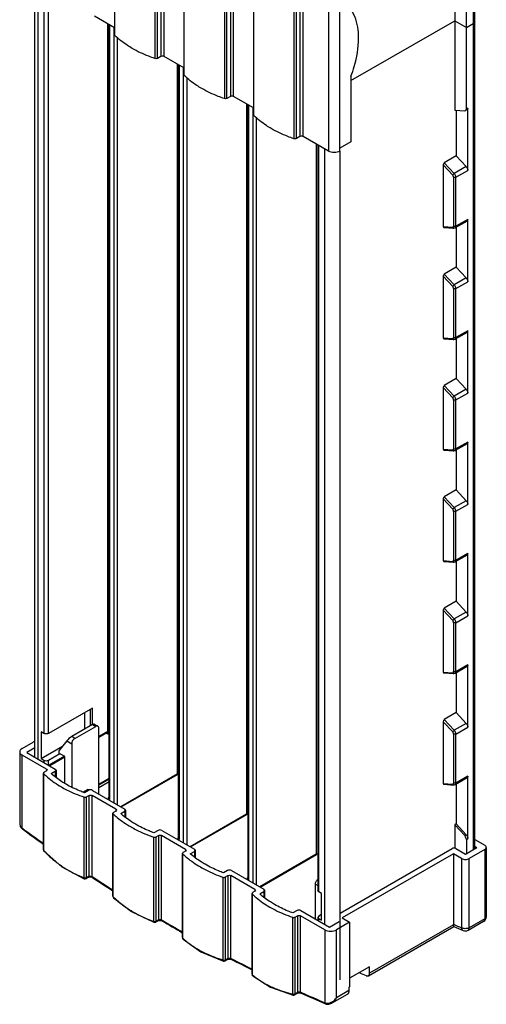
# Model space of a CAD drawing. Header units: millimetres. Extents: x 465 to 551, y 109 to 1310.
# Tile 1 of 7: x 466 to 551, y 109 to 290. Entities that reach past the tile are written whole.
import ezdxf

# ---------------------------------------------------------------- set-up
doc = ezdxf.new("R2010")
doc.units = ezdxf.units.MM
doc.header["$LTSCALE"] = 92.282596
doc.layers.get('0').update_dxf_attribs({"linetype": 'CONTINUOUS'})

msp = doc.modelspace()

# ---------------------------------------------------------------- linework, layer by layer
at = {"color": 7}
for p, q in [((483.29, 286.89), (483.29, 1268.13)), ((490.64, 1264.9), (490.64, 282.65)), ((491.13, 282.68), (491.13, 1264.94)), ((491.75, 1264.64), (491.75, 283.04)), ((492.32, 283.04), (492.32, 1264.32)), ((549.25, 137.83), (549.25, 1261.74)), ((496.01, 279.54), (496.01, 1260.78)), ((548.95, 1261.57), (548.95, 137.66)), ((503.37, 1257.55), (503.37, 275.3)), ((503.85, 275.34), (503.85, 1257.59)), ((504.48, 1257.29), (504.48, 275.7)), ((505.04, 275.7), (505.04, 1256.97)), ((508.74, 272.2), (508.74, 1253.42)), ((516.1, 1250.2), (516.1, 267.95)), ((516.58, 267.99), (516.58, 1250.24)), ((517.21, 1249.95), (517.21, 268.35)), ((517.77, 268.35), (517.77, 1249.62)), ((522.41, 1247.47), (522.41, 265.67)), ((524.53, 265.67), (524.53, 1247.92)), ((483.23, 450.6), (483.23, 287.01)), ((495.96, 443.25), (495.96, 279.66)), ((508.69, 435.9), (508.69, 272.31)), ((545.56, 304.65), (545.56, 273.21)), ((547.68, 273.42), (547.68, 301.99)), ((468.66, 154.58), (468.66, 296.7)), ((469.25, 154.24), (469.25, 296.36)), ((470.31, 295.75), (470.31, 158.93)), ((471.16, 158.93), (471.16, 293.71)), ((483.23, 288.29), (479.59, 290.39)), ((481.98, 289.01), (481.98, 159.3)), ((482.05, 158.77), (482.05, 288.97)), ((482.26, 147.01), (482.26, 288.85)), ((526.54, 278.6), (545.56, 289.58)), ((545.56, 289.58), (547.68, 288.36)), ((547.68, 288.36), (548.95, 289.09)), ((549.25, 289.5), (548.95, 289.09)), ((482.4, 146.81), (482.4, 288.77)), ((483.11, 288.36), (483.11, 146.24)), ((483.82, 145.83), (483.82, 286.42)), ((491.75, 283.04), (491.13, 282.68)), ((495.96, 280.94), (492.32, 283.04)), ((494.71, 281.66), (494.71, 151.46)), ((494.78, 151.42), (494.78, 281.62)), ((494.98, 139.67), (494.98, 281.5)), ((495.13, 139.46), (495.13, 281.42)), ((495.84, 281.01), (495.84, 138.89)), ((496.54, 138.48), (496.54, 279.08)), ((526.54, 279.4), (526.54, 267.4)), ((504.48, 275.7), (503.85, 275.34)), ((508.69, 273.59), (505.04, 275.7)), ((507.43, 274.32), (507.43, 144.12)), ((507.5, 144.07), (507.5, 274.27)), ((507.71, 132.32), (507.71, 274.15)), ((507.86, 132.11), (507.86, 274.07)), ((508.56, 273.66), (508.56, 131.54)), ((545.56, 273.21), (547.38, 273.08)), ((545.84, 273.19), (545.84, 264.8)), ((547.38, 273.08), (547.54, 273.11)), ((547.82, 273.27), (547.54, 273.11)), ((547.96, 273.58), (547.68, 273.42)), ((547.96, 262.15), (547.96, 273.58)), ((509.27, 131.13), (509.27, 271.73)), ((517.21, 268.35), (516.58, 267.99)), ((522.41, 265.67), (517.77, 268.35)), ((526.54, 267.4), (524.53, 266.24)), ((520.16, 266.97), (520.16, 136.77)), ((520.23, 136.73), (520.23, 266.93)), ((520.48, 266.78), (520.48, 130.11)), ((520.66, 129.87), (520.66, 266.68)), ((521.72, 266.07), (521.72, 123.95)), ((524.55, 113.74), (524.55, 265.67)), ((545.84, 264.8), (543.65, 263.54)), ((545.48, 261.57), (543.65, 263.54)), ((545.84, 264.8), (547.67, 262.83)), ((545.18, 261.27), (543.44, 263.15)), ((543.44, 263.15), (543.44, 251.84)), ((547.67, 262.83), (545.48, 261.57)), ((545.77, 260.88), (547.96, 262.15)), ((545.35, 260.88), (545.35, 251.91)), ((545.77, 251.9), (545.77, 260.88)), ((547.82, 252.86), (545.63, 251.59)), ((547.96, 253.17), (545.77, 251.9)), ((547.96, 241.74), (547.96, 253.17)), ((543.44, 251.84), (545.18, 251.71)), ((543.55, 251.67), (545.37, 251.54)), ((545.84, 251.72), (545.84, 244.39)), ((545.84, 244.39), (543.65, 243.12)), ((545.84, 244.39), (547.67, 242.42)), ((545.18, 240.86), (543.44, 242.74)), ((543.44, 242.74), (543.44, 231.43)), ((545.48, 241.16), (543.65, 243.12)), ((547.67, 242.42), (545.48, 241.16)), ((545.35, 240.47), (545.35, 231.49)), ((545.77, 240.47), (547.96, 241.74)), ((545.77, 231.49), (545.77, 240.47)), ((543.44, 231.43), (545.18, 231.3)), ((543.55, 231.26), (545.37, 231.12)), ((547.82, 232.45), (545.63, 231.18)), ((547.96, 232.76), (545.77, 231.49)), ((545.84, 231.3), (545.84, 223.98)), ((547.96, 221.32), (547.96, 232.76)), ((545.84, 223.98), (543.65, 222.71)), ((545.84, 223.98), (547.67, 222.01)), ((545.18, 220.44), (543.44, 222.32)), ((543.44, 222.32), (543.44, 211.02)), ((545.48, 220.74), (543.65, 222.71)), ((547.67, 222.01), (545.48, 220.74)), ((545.77, 220.06), (547.96, 221.32)), ((545.35, 220.05), (545.35, 211.08)), ((545.77, 211.08), (545.77, 220.06)), ((547.82, 212.03), (545.63, 210.77)), ((547.96, 212.34), (545.77, 211.08)), ((547.96, 200.91), (547.96, 212.34)), ((543.44, 211.02), (545.18, 210.89)), ((543.55, 210.85), (545.37, 210.71)), ((545.84, 210.89), (545.84, 203.57)), ((545.84, 203.57), (543.65, 202.3)), ((545.48, 200.33), (543.65, 202.3)), ((545.84, 203.57), (547.67, 201.6)), ((545.18, 200.03), (543.44, 201.91)), ((543.44, 201.91), (543.44, 190.61)), ((547.67, 201.6), (545.48, 200.33)), ((545.77, 199.65), (547.96, 200.91)), ((545.35, 199.64), (545.35, 190.67)), ((545.77, 190.66), (545.77, 199.65)), ((547.82, 191.62), (545.63, 190.36)), ((547.96, 191.93), (545.77, 190.66)), ((547.96, 180.5), (547.96, 191.93)), ((543.44, 190.61), (545.18, 190.47)), ((543.55, 190.43), (545.37, 190.3)), ((545.84, 190.48), (545.84, 183.15)), ((545.84, 183.15), (543.65, 181.89)), ((545.84, 183.15), (547.67, 181.18)), ((545.18, 179.62), (543.44, 181.5)), ((543.44, 181.5), (543.44, 170.19)), ((545.48, 179.92), (543.65, 181.89)), ((547.67, 181.18), (545.48, 179.92)), ((545.77, 179.23), (547.96, 180.5)), ((545.35, 179.23), (545.35, 170.26)), ((545.77, 170.25), (545.77, 179.23)), ((547.96, 171.52), (545.77, 170.25)), ((547.96, 160.09), (547.96, 171.52)), ((543.44, 170.19), (545.18, 170.06)), ((543.55, 170.02), (545.37, 169.89)), ((547.82, 171.21), (545.63, 169.94)), ((545.84, 170.07), (545.84, 162.74)), ((479.22, 163.59), (471.16, 158.93)), ((477.73, 162.73), (477.73, 159.69)), ((478.87, 160.35), (478.87, 163.38)), ((479.22, 160.56), (479.22, 163.59)), ((545.84, 162.74), (543.65, 161.47)), ((545.84, 162.74), (547.67, 160.77)), ((479.53, 160.66), (480.2, 160.27)), ((545.18, 159.21), (543.44, 161.08)), ((543.44, 161.08), (543.44, 149.78)), ((545.48, 159.51), (543.65, 161.47)), ((547.67, 160.77), (545.48, 159.51)), ((470.31, 158.93), (469.81, 159.22)), ((469.81, 159.22), (469.81, 154.32)), ((479.23, 160.56), (475.42, 158.35)), ((475.98, 158.03), (479.8, 160.23)), ((479.23, 160.56), (479.8, 160.23)), ((480.36, 147.82), (480.36, 159.91)), ((481.98, 159.3), (480.36, 158.37)), ((481.85, 159.03), (480.36, 158.17)), ((482.05, 158.77), (481.73, 158.96)), ((481.98, 159.3), (481.85, 159.03)), ((482.26, 158.89), (482.05, 158.77)), ((545.77, 158.82), (547.96, 160.09)), ((466.33, 156.17), (468.38, 157.35)), ((474.5, 157.58), (473.08, 155.72)), ((474.5, 157.58), (475.42, 157.05)), ((475.98, 158.03), (475.42, 158.35)), ((475.42, 157.05), (475.42, 149.06)), ((545.35, 158.82), (545.35, 149.84)), ((545.77, 149.84), (545.77, 158.82)), ((465.89, 155.56), (465.89, 142.46)), ((468.66, 156.29), (467.18, 155.44)), ((467.18, 155.44), (472.41, 152.41)), ((469.81, 154.32), (473.75, 156.6)), ((471.16, 154.04), (473.22, 155.23)), ((473.08, 155.72), (473.08, 155.31)), ((474.14, 154.7), (473.08, 155.31)), ((470.78, 152.37), (466.33, 154.95)), ((466.33, 141.57), (466.33, 154.95)), ((469.81, 154.32), (470.31, 154.04)), ((470.31, 154.04), (470.31, 153.63)), ((471.16, 153.14), (471.16, 154.04)), ((474.07, 154.74), (471.23, 153.1)), ((474.14, 154.58), (471.4, 153)), ((474.14, 149.76), (474.14, 154.7)), ((470.25, 151.64), (470.3, 151.52)), ((470.25, 137.58), (470.25, 151.64)), ((470.78, 152.05), (470.37, 151.81)), ((470.78, 152.37), (470.9, 152.21)), ((470.78, 152.37), (470.78, 152.05)), ((470.9, 152.21), (470.78, 152.05)), ((471.66, 151.57), (472.41, 152.01)), ((472.56, 152.21), (472.41, 152.41)), ((472.41, 152.01), (472.56, 152.21)), ((472.41, 152.01), (472.41, 150.94)), ((472.56, 152.21), (472.56, 150.83)), ((470.3, 137.46), (470.3, 151.52)), ((482.26, 150.64), (480.36, 149.55)), ((482.26, 150.54), (480.36, 149.45)), ((482.26, 150.07), (480.36, 148.98)), ((494.71, 151.46), (484.38, 145.5)), ((484.45, 145.47), (494.77, 151.43)), ((494.78, 151.42), (494.71, 151.46)), ((494.98, 151.54), (494.78, 151.42)), ((547.82, 150.8), (545.63, 149.53)), ((547.96, 151.1), (545.77, 149.84)), ((547.96, 139.67), (547.96, 151.1)), ((477.45, 148.18), (478.42, 148.74)), ((478.49, 148.5), (477.74, 148.06)), ((478.42, 148.74), (478.49, 148.49)), ((479.2, 148.5), (485.14, 145.07)), ((543.44, 149.78), (545.18, 149.65)), ((543.55, 149.61), (545.37, 149.47)), ((545.84, 149.65), (545.84, 142.33)), ((477.66, 147.28), (477.66, 132.47)), ((478.14, 147.32), (478.56, 147.56)), ((478.14, 132.51), (478.14, 147.32)), ((478.56, 147.56), (478.56, 132.75)), ((483.51, 145.03), (479.13, 147.56)), ((479.13, 132.7), (479.13, 147.56)), ((482.26, 147.3), (482.11, 147.1)), ((482.11, 147.1), (482.11, 146.81)), ((482.4, 146.81), (482.26, 147.01)), ((482.4, 146.81), (482.26, 146.89)), ((482.26, 146.73), (482.26, 146.89)), ((483.51, 144.7), (483.09, 144.45)), ((483.51, 145.03), (483.63, 144.86)), ((483.51, 145.03), (483.51, 144.7)), ((483.63, 144.86), (483.51, 144.7)), ((484.39, 144.23), (485.14, 144.66)), ((485.28, 144.86), (485.14, 145.07)), ((485.14, 144.66), (485.28, 144.86)), ((485.14, 144.66), (485.14, 143.61)), ((485.28, 144.86), (485.28, 143.5)), ((482.97, 144.29), (483.03, 144.17)), ((482.97, 129.1), (482.97, 144.29)), ((483.03, 128.98), (483.03, 144.17)), ((507.43, 144.12), (497.11, 138.16)), ((497.17, 138.12), (507.5, 144.08)), ((507.5, 144.07), (507.43, 144.12)), ((507.71, 144.19), (507.5, 144.07)), ((466.25, 141.52), (466.2, 141.67)), ((466.25, 141.52), (466.25, 141.52)), ((466.33, 141.57), (466.44, 141.5)), ((491.22, 141.15), (490.47, 140.71)), ((491.93, 141.15), (497.87, 137.72)), ((545.84, 142.33), (545.56, 142.16)), ((547.38, 140.2), (545.56, 142.16)), ((545.56, 142.16), (545.56, 137.87)), ((545.84, 142.33), (547.67, 140.36)), ((490.37, 139.93), (490.37, 124.5)), ((490.87, 139.96), (491.29, 140.21)), ((490.87, 124.53), (490.87, 139.96)), ((491.29, 140.21), (491.29, 124.77)), ((496.24, 137.68), (491.86, 140.21)), ((491.86, 124.77), (491.86, 140.21)), ((494.99, 139.95), (494.84, 139.75)), ((494.84, 139.75), (494.84, 139.46)), ((495.13, 139.46), (494.98, 139.67)), ((495.13, 139.46), (494.99, 139.54)), ((494.99, 139.38), (494.99, 139.54)), ((547.67, 140.36), (547.38, 140.2)), ((547.68, 139.51), (547.96, 139.67)), ((547.68, 139.51), (547.68, 136.82)), ((549.25, 139.49), (551.04, 138.45)), ((470.3, 137.46), (470.25, 137.58)), ((496.24, 137.35), (495.82, 137.11)), ((496.24, 137.68), (496.36, 137.51)), ((496.24, 137.68), (496.24, 137.35)), ((496.36, 137.51), (496.24, 137.35)), ((497.12, 136.88), (497.87, 137.31)), ((498.01, 137.51), (497.87, 137.72)), ((497.87, 137.31), (498.01, 137.51)), ((497.87, 137.31), (497.87, 136.26)), ((498.01, 137.51), (498.01, 136.15)), ((524.55, 125.97), (545.07, 137.82)), ((545.77, 137.82), (547.5, 136.82)), ((547.5, 136.82), (549.63, 138.04)), ((551.04, 137.64), (548.21, 136)), ((549.25, 138.26), (549.63, 138.04)), ((551.04, 137.64), (551.04, 124.94)), ((551.33, 138.04), (551.33, 125.35)), ((495.7, 136.94), (495.76, 136.82)), ((495.7, 121.51), (495.7, 136.94)), ((495.76, 121.39), (495.76, 136.82)), ((520.16, 136.77), (509.84, 130.81)), ((509.9, 130.77), (520.23, 136.73)), ((520.23, 136.73), (520.16, 136.77)), ((520.48, 136.87), (520.23, 136.73)), ((545.31, 136.86), (524.95, 125.1)), ((546.8, 136), (545.31, 136.86)), ((545.31, 136.86), (545.31, 123.94)), ((546.8, 136), (546.8, 123.31)), ((548.21, 123.31), (548.21, 136)), ((503.95, 133.8), (503.2, 133.37)), ((504.65, 133.8), (510.59, 130.37)), ((478.06, 132.33), (478.48, 132.57)), ((478.56, 132.75), (478.14, 132.51)), ((478.56, 132.75), (478.48, 132.57)), ((479.13, 132.7), (479.25, 132.62)), ((479.13, 132.7), (479.19, 132.53)), ((503.1, 132.58), (503.1, 117.4)), ((503.59, 132.62), (504.02, 132.86)), ((503.59, 117.43), (503.59, 132.62)), ((504.02, 132.86), (504.02, 117.67)), ((508.97, 130.33), (504.58, 132.86)), ((504.58, 117.71), (504.58, 132.86)), ((507.72, 132.6), (507.57, 132.4)), ((507.57, 132.4), (507.57, 132.12)), ((507.86, 132.11), (507.71, 132.32)), ((507.86, 132.11), (507.72, 132.19)), ((507.72, 132.03), (507.72, 132.19)), ((508.97, 130), (508.55, 129.76)), ((508.97, 130.33), (509.08, 130.17)), ((508.97, 130.33), (508.97, 130)), ((509.08, 130.17), (508.97, 130)), ((509.84, 129.53), (510.59, 129.96)), ((510.74, 130.17), (510.59, 130.37)), ((510.59, 129.96), (510.74, 130.17)), ((510.59, 129.96), (510.59, 128.9)), ((510.74, 130.17), (510.74, 128.79)), ((520.03, 131.29), (520.48, 131.03)), ((520.03, 124.92), (520.03, 131.29)), ((520.66, 129.87), (520.48, 130.11)), ((483.03, 128.98), (482.97, 129.1)), ((508.43, 129.6), (508.49, 129.48)), ((508.43, 114.79), (508.43, 129.6)), ((508.49, 114.67), (508.49, 129.48)), ((521.15, 129.58), (520.66, 129.87)), ((521.15, 124.68), (521.15, 129.58)), ((516.68, 126.45), (515.93, 126.02)), ((517.38, 126.45), (522.61, 123.43)), ((490.78, 124.35), (491.21, 124.59)), ((491.29, 124.77), (490.87, 124.53)), ((491.29, 124.77), (491.21, 124.59)), ((491.86, 124.77), (491.99, 124.69)), ((491.86, 124.77), (491.94, 124.59)), ((515.84, 125.23), (515.84, 111.17)), ((516.33, 125.27), (516.75, 125.51)), ((516.33, 111.21), (516.33, 125.27)), ((516.75, 125.51), (516.75, 111.45)), ((521.77, 122.94), (517.31, 125.51)), ((517.31, 111.52), (517.31, 125.51)), ((520.66, 125.46), (520.48, 125.21)), ((520.48, 125.21), (520.66, 124.97)), ((520.48, 125.21), (520.48, 124.66)), ((521.15, 125.74), (520.66, 125.46)), ((520.66, 124.97), (521.15, 124.68)), ((520.66, 124.56), (520.66, 124.97)), ((524.95, 125.1), (526.29, 124.33)), ((551.04, 124.94), (548.21, 123.31)), ((490.38, 124.43), (490.45, 124.32)), ((521.77, 122.94), (521.77, 109.57)), ((522.61, 123.43), (524.38, 124.45)), ((526.29, 124.33), (523.89, 122.94)), ((523.89, 110.47), (523.89, 122.94)), ((526.29, 124.33), (526.29, 112.49)), ((529.76, 114.52), (545.38, 123.54)), ((545.32, 123.84), (529.97, 114.98)), ((547.07, 122.82), (547.12, 122.8)), ((548, 122.85), (550.83, 124.49)), ((550.87, 124.51), (550.83, 124.49)), ((495.76, 121.39), (495.7, 121.51)), ((503.11, 117.33), (503.19, 117.21)), ((503.51, 117.25), (503.93, 117.49)), ((504.02, 117.67), (503.59, 117.43)), ((504.02, 117.67), (503.93, 117.49)), ((504.58, 117.71), (504.74, 117.62)), ((504.58, 117.71), (504.68, 117.51)), ((503.51, 117.25), (503.52, 117.25)), ((529.97, 116.16), (526.29, 114.04)), ((529.97, 114.98), (529.97, 116.16)), ((508.49, 114.67), (508.43, 114.79)), ((526.29, 112.49), (526.15, 112.41)), ((526.15, 112.41), (526.15, 111.78)), ((515.85, 111.1), (515.95, 110.98)), ((516.24, 111.03), (516.66, 111.27)), ((516.24, 111.03), (516.25, 111.03)), ((516.75, 111.45), (516.33, 111.21)), ((516.75, 111.45), (516.66, 111.27)), ((517.31, 111.52), (517.49, 111.44)), ((517.31, 111.52), (517.43, 111.32)), ((517.43, 111.32), (517.43, 111.32)), ((525.84, 111.09), (523.03, 109.47)), ((526.15, 111.78), (523.89, 110.47)), ((521.89, 109.36), (522.04, 109.31)), ((522.04, 109.31), (522.04, 109.31))]:
    msp.add_line(p, q, dxfattribs=at)
for points in [[(465.89, 142.46), (465.99, 141.9), (466.25, 141.52)], [(466.25, 141.52), (466.36, 141.42), (466.38, 141.41)], [(470.35, 137.32), (473.58, 134.5), (477.71, 132.3)], [(478.48, 132.57), (478.55, 132.6), (478.82, 132.64), (479.1, 132.58), (479.19, 132.53)], [(483.09, 128.82), (486.34, 126.28), (490.45, 124.32)], [(491.21, 124.59), (491.28, 124.62), (491.56, 124.67), (491.86, 124.62), (491.94, 124.59)], [(495.83, 121.21), (499.08, 118.92), (503.19, 117.21)], [(503.93, 117.49), (503.92, 117.48), (504.14, 117.56), (504.31, 117.58), (504.61, 117.54), (504.68, 117.51)], [(508.57, 114.49), (511.81, 112.42), (515.95, 110.98)], [(516.66, 111.27), (516.65, 111.26), (516.89, 111.35), (517.06, 111.37), (517.37, 111.34), (517.43, 111.32)], [(522.04, 109.31), (522.5, 109.28), (523.03, 109.47)]]:
    msp.add_lwpolyline(points, dxfattribs=at)
for centre, radius, start, end in [((467.08, 142.68), 1.34, 228.7098, 233.3307), ((467.16, 142.78), 1.46, 233.3083, 235.4858), ((665.19, 414.41), 337.71, 233.9358, 234.7442), ((665.58, 415.19), 338.47, 233.9596, 234.7536), ((470.65, 137.58), 0.4, 180.002, 221.285), ((481.28, 147.13), 14.62, 221.3595, 221.881), ((470.47, 137.43), 0.163, 215.8213, 221.281), ((481.62, 147.43), 15.08, 221.8885, 224.9904), ((484.11, 150.28), 18.87, 232.6142, 235.8563), ((477.73, 132.35), 0.0554, 243.3969, 247.6897), ((477.86, 132.67), 0.4, 247.663, 299.9999), ((650.41, 392.7), 311.45, 236.6505, 237.4789), ((650.72, 393.44), 312.13, 236.6789, 237.4923), ((483.37, 129.1), 0.4, 179.9999, 224.5992), ((493.35, 139.17), 14.5, 224.6357, 225.2193), ((483.21, 128.95), 0.181, 215.228, 224.5549), ((493.75, 139.59), 15.08, 225.2305, 228.8398), ((496.11, 142.59), 18.91, 234.9562, 238.6085), ((636.97, 370.72), 285.69, 239.492, 240.3639), ((637.2, 371.44), 286.31, 239.5257, 240.382), ((550.33, 125.35), 1, 299.9999, 0.0002), ((490.58, 124.69), 0.4, 249.9337, 299.3603), ((636.06, 336.08), 230.73, 246.841, 247.2415), ((636.85, 336.69), 231.96, 246.7741, 247.2414), ((547.5, 123.72), 1, 247.2419, 299.9995), ((496.1, 121.51), 0.4, 179.9997, 227.2724), ((504.81, 131.19), 13.34, 227.2634, 227.9587), ((495.96, 121.36), 0.2, 217.065, 227.207), ((505.3, 131.74), 14.08, 227.9762, 232.1159), ((507.56, 134.91), 17.98, 237.4606, 241.5503), ((625.03, 348.74), 260.67, 242.5039, 243.4293), ((625.18, 349.42), 261.22, 242.544, 243.4532), ((503.31, 117.59), 0.4, 252.8094, 299.9999), ((508.83, 114.79), 0.4, 179.999, 229.2634), ((516.04, 123.43), 11.56, 229.2008, 230.0702), ((516.52, 124.01), 12.31, 230.0927, 234.7738), ((622.6, 330.56), 235.3, 246.3156, 246.6517), ((518.76, 127.5), 16.47, 240.1271, 244.6237), ((516.04, 111.37), 0.4, 256.2475, 299.9999), ((614.45, 326.36), 235.91, 245.7174, 246.901), ((614.64, 327.28), 236.69, 245.7664, 246.8979)]:
    msp.add_arc(centre, radius, start, end, dxfattribs=at)
for centre, major_axis, ratio, start_param, end_param in [((543.65, 263.27), (0.137, 0.283), 0.573062, 0.699489, 2.270285), ((543.65, 251.97), (0.137, 0.283), 0.573062, -4.0129, -2.920131), ((543.65, 242.86), (0.137, 0.283), 0.573062, 0.699489, 2.270285), ((543.65, 231.55), (0.137, 0.283), 0.573062, -4.0129, -2.920131), ((543.65, 222.45), (0.137, 0.283), 0.573062, 0.699489, 2.270285), ((543.65, 211.14), (0.137, 0.283), 0.573062, -4.0129, -2.920131), ((543.65, 202.03), (0.137, 0.283), 0.573062, 0.699489, 2.270285), ((543.65, 190.73), (0.137, 0.283), 0.573062, -4.0129, -2.920131), ((543.65, 181.62), (0.137, 0.283), 0.573062, 0.699489, 2.270285), ((543.65, 170.31), (0.137, 0.283), 0.573062, -4.0129, -2.920131), ((478.89, 160.11), (0.655, 0.543), 0.197701, 0.073046, 0.858431), ((543.65, 161.21), (0.137, 0.283), 0.573062, 0.699489, 2.270285), ((475.07, 157.9), (0.655, 0.543), 0.197701, 0.858431, 2.429227), ((543.65, 149.9), (0.137, 0.283), 0.573062, -4.0129, -2.920131)]:
    msp.add_ellipse(centre, major_axis=major_axis, ratio=ratio, start_param=start_param, end_param=end_param, dxfattribs=at)
for points, knots in [([(527.95, 286.34), (527.95, 286.86), (527.86, 288.7), (527.3, 290.56), (526.54, 291.65)], [0, 0, 0, 0, 0.279669, 1, 1, 1, 1]), ([(486.5, 284.5), (486.2, 284.68), (485.06, 285.38), (483.99, 286.2), (483.29, 286.89)], [0, 0, 0, 0, 0.263136, 1, 1, 1, 1]), ([(526.54, 279.4), (526.77, 279.99), (527.53, 282.23), (527.95, 284.6), (527.95, 286.34)], [0, 0, 0, 0, 0.266251, 1, 1, 1, 1]), ([(490.64, 282.65), (490.26, 282.78), (488.84, 283.3), (487.47, 283.94), (486.5, 284.5)], [0, 0, 0, 0, 0.260032, 1, 1, 1, 1]), ([(491.13, 282.68), (491.09, 282.66), (490.94, 282.6), (490.76, 282.61), (490.64, 282.65)], [0, 0, 0, 0, 0.233463, 1, 1, 1, 1]), ([(492.32, 283.04), (492.28, 283.07), (492.09, 283.13), (491.88, 283.12), (491.75, 283.04)], [0, 0, 0, 0, 0.240719, 1, 1, 1, 1]), ([(499.23, 277.16), (498.92, 277.33), (497.79, 278.03), (496.72, 278.86), (496.02, 279.54)], [0, 0, 0, 0, 0.263136, 1, 1, 1, 1]), ([(503.36, 275.3), (502.99, 275.43), (501.57, 275.95), (500.2, 276.6), (499.23, 277.16)], [0, 0, 0, 0, 0.260032, 1, 1, 1, 1]), ([(503.85, 275.34), (503.82, 275.32), (503.66, 275.25), (503.49, 275.26), (503.36, 275.3)], [0, 0, 0, 0, 0.233463, 1, 1, 1, 1]), ([(505.04, 275.7), (505, 275.72), (504.82, 275.78), (504.6, 275.77), (504.48, 275.7)], [0, 0, 0, 0, 0.240719, 1, 1, 1, 1]), ([(547.54, 273.11), (547.56, 273.12), (547.65, 273.2), (547.68, 273.33), (547.68, 273.42)], [0, 0, 0, 0, 0.221985, 1, 1, 1, 1]), ([(547.96, 273.58), (547.96, 273.55), (547.95, 273.43), (547.89, 273.31), (547.82, 273.27)], [0, 0, 0, 0, 0.293644, 1, 1, 1, 1]), ([(511.96, 269.81), (511.65, 269.98), (510.51, 270.68), (509.45, 271.51), (508.74, 272.19)], [0, 0, 0, 0, 0.263136, 1, 1, 1, 1]), ([(516.09, 267.95), (515.72, 268.08), (514.3, 268.6), (512.93, 269.25), (511.96, 269.81)], [0, 0, 0, 0, 0.260032, 1, 1, 1, 1]), ([(516.58, 267.99), (516.55, 267.97), (516.39, 267.91), (516.21, 267.91), (516.09, 267.95)], [0, 0, 0, 0, 0.233463, 1, 1, 1, 1]), ([(517.77, 268.35), (517.73, 268.37), (517.55, 268.44), (517.33, 268.42), (517.21, 268.35)], [0, 0, 0, 0, 0.240719, 1, 1, 1, 1]), ([(524.53, 265.67), (524.22, 265.49), (523.47, 265.34), (522.72, 265.49), (522.41, 265.67)], [0, 0, 0, 0, 0.5, 1, 1, 1, 1]), ([(547.67, 262.83), (547.71, 262.79), (547.86, 262.59), (547.96, 262.34), (547.96, 262.15)], [0, 0, 0, 0, 0.258837, 1, 1, 1, 1]), ([(545.48, 261.57), (545.41, 261.53), (545.3, 261.44), (545.21, 261.33), (545.18, 261.27)], [0, 0, 0, 0, 0.525025, 1, 1, 1, 1]), ([(545.35, 260.88), (545.35, 260.91), (545.33, 261.06), (545.25, 261.19), (545.18, 261.27)], [0, 0, 0, 0, 0.231591, 1, 1, 1, 1]), ([(545.77, 260.88), (545.74, 260.87), (545.61, 260.82), (545.44, 260.83), (545.35, 260.88)], [0, 0, 0, 0, 0.241269, 1, 1, 1, 1]), ([(545.77, 260.88), (545.77, 260.94), (545.74, 261.19), (545.61, 261.43), (545.48, 261.57)], [0, 0, 0, 0, 0.231502, 1, 1, 1, 1]), ([(547.96, 253.17), (547.96, 253.13), (547.95, 253.02), (547.89, 252.9), (547.82, 252.86)], [0, 0, 0, 0, 0.293644, 1, 1, 1, 1]), ([(545.18, 251.71), (545.21, 251.71), (545.27, 251.72), (545.31, 251.77), (545.33, 251.8)], [0, 0, 0, 0, 0.499498, 1, 1, 1, 1]), ([(545.18, 251.71), (545.19, 251.69), (545.22, 251.61), (545.3, 251.54), (545.37, 251.54)], [0, 0, 0, 0, 0.282092, 1, 1, 1, 1]), ([(545.77, 251.9), (545.74, 251.88), (545.61, 251.84), (545.44, 251.85), (545.35, 251.91)], [0, 0, 0, 0, 0.240139, 1, 1, 1, 1]), ([(545.63, 251.59), (545.65, 251.61), (545.74, 251.68), (545.77, 251.81), (545.77, 251.9)], [0, 0, 0, 0, 0.221948, 1, 1, 1, 1]), ([(547.67, 242.42), (547.71, 242.37), (547.86, 242.17), (547.96, 241.92), (547.96, 241.74)], [0, 0, 0, 0, 0.258837, 1, 1, 1, 1]), ([(545.48, 241.16), (545.41, 241.12), (545.3, 241.03), (545.21, 240.92), (545.18, 240.86)], [0, 0, 0, 0, 0.525025, 1, 1, 1, 1]), ([(545.35, 240.47), (545.35, 240.5), (545.33, 240.64), (545.25, 240.78), (545.18, 240.86)], [0, 0, 0, 0, 0.231591, 1, 1, 1, 1]), ([(545.77, 240.47), (545.74, 240.45), (545.61, 240.4), (545.44, 240.41), (545.35, 240.47)], [0, 0, 0, 0, 0.241269, 1, 1, 1, 1]), ([(545.77, 240.47), (545.77, 240.53), (545.74, 240.78), (545.61, 241.01), (545.48, 241.16)], [0, 0, 0, 0, 0.231502, 1, 1, 1, 1]), ([(545.18, 231.3), (545.21, 231.3), (545.27, 231.31), (545.31, 231.36), (545.33, 231.39)], [0, 0, 0, 0, 0.499498, 1, 1, 1, 1]), ([(545.18, 231.3), (545.19, 231.28), (545.22, 231.19), (545.3, 231.13), (545.37, 231.12)], [0, 0, 0, 0, 0.282092, 1, 1, 1, 1]), ([(545.77, 231.49), (545.74, 231.47), (545.61, 231.42), (545.44, 231.44), (545.35, 231.49)], [0, 0, 0, 0, 0.240139, 1, 1, 1, 1]), ([(545.63, 231.18), (545.65, 231.19), (545.74, 231.27), (545.77, 231.4), (545.77, 231.49)], [0, 0, 0, 0, 0.221948, 1, 1, 1, 1]), ([(547.96, 232.76), (547.96, 232.72), (547.95, 232.61), (547.89, 232.49), (547.82, 232.45)], [0, 0, 0, 0, 0.293644, 1, 1, 1, 1]), ([(547.67, 222.01), (547.71, 221.96), (547.86, 221.76), (547.96, 221.51), (547.96, 221.32)], [0, 0, 0, 0, 0.258837, 1, 1, 1, 1]), ([(545.48, 220.74), (545.41, 220.71), (545.3, 220.61), (545.21, 220.51), (545.18, 220.44)], [0, 0, 0, 0, 0.525025, 1, 1, 1, 1]), ([(545.35, 220.05), (545.35, 220.09), (545.33, 220.23), (545.25, 220.36), (545.18, 220.44)], [0, 0, 0, 0, 0.231591, 1, 1, 1, 1]), ([(545.77, 220.06), (545.77, 220.12), (545.74, 220.37), (545.61, 220.6), (545.48, 220.74)], [0, 0, 0, 0, 0.231502, 1, 1, 1, 1]), ([(545.77, 220.06), (545.74, 220.04), (545.61, 219.99), (545.44, 220), (545.35, 220.05)], [0, 0, 0, 0, 0.241269, 1, 1, 1, 1]), ([(547.96, 212.34), (547.96, 212.31), (547.95, 212.19), (547.89, 212.07), (547.82, 212.03)], [0, 0, 0, 0, 0.293644, 1, 1, 1, 1]), ([(545.18, 210.89), (545.21, 210.88), (545.27, 210.9), (545.31, 210.95), (545.33, 210.97)], [0, 0, 0, 0, 0.499498, 1, 1, 1, 1]), ([(545.18, 210.89), (545.19, 210.86), (545.22, 210.78), (545.3, 210.71), (545.37, 210.71)], [0, 0, 0, 0, 0.282092, 1, 1, 1, 1]), ([(545.77, 211.08), (545.74, 211.06), (545.61, 211.01), (545.44, 211.02), (545.35, 211.08)], [0, 0, 0, 0, 0.240139, 1, 1, 1, 1]), ([(545.63, 210.77), (545.65, 210.78), (545.74, 210.86), (545.77, 210.99), (545.77, 211.08)], [0, 0, 0, 0, 0.221948, 1, 1, 1, 1]), ([(547.67, 201.6), (547.71, 201.55), (547.86, 201.35), (547.96, 201.1), (547.96, 200.91)], [0, 0, 0, 0, 0.258837, 1, 1, 1, 1]), ([(545.48, 200.33), (545.41, 200.29), (545.3, 200.2), (545.21, 200.09), (545.18, 200.03)], [0, 0, 0, 0, 0.525025, 1, 1, 1, 1]), ([(545.35, 199.64), (545.35, 199.67), (545.33, 199.82), (545.25, 199.95), (545.18, 200.03)], [0, 0, 0, 0, 0.231591, 1, 1, 1, 1]), ([(545.77, 199.65), (545.74, 199.63), (545.61, 199.58), (545.44, 199.59), (545.35, 199.64)], [0, 0, 0, 0, 0.241269, 1, 1, 1, 1]), ([(545.77, 199.65), (545.77, 199.7), (545.74, 199.95), (545.61, 200.19), (545.48, 200.33)], [0, 0, 0, 0, 0.231502, 1, 1, 1, 1]), ([(547.96, 191.93), (547.96, 191.9), (547.95, 191.78), (547.89, 191.66), (547.82, 191.62)], [0, 0, 0, 0, 0.293644, 1, 1, 1, 1]), ([(545.18, 190.47), (545.21, 190.47), (545.27, 190.48), (545.31, 190.53), (545.33, 190.56)], [0, 0, 0, 0, 0.499498, 1, 1, 1, 1]), ([(545.18, 190.47), (545.19, 190.45), (545.22, 190.37), (545.3, 190.3), (545.37, 190.3)], [0, 0, 0, 0, 0.282092, 1, 1, 1, 1]), ([(545.77, 190.66), (545.74, 190.65), (545.61, 190.6), (545.44, 190.61), (545.35, 190.67)], [0, 0, 0, 0, 0.240139, 1, 1, 1, 1]), ([(545.63, 190.36), (545.65, 190.37), (545.74, 190.44), (545.77, 190.57), (545.77, 190.66)], [0, 0, 0, 0, 0.221948, 1, 1, 1, 1]), ([(547.67, 181.18), (547.71, 181.14), (547.86, 180.94), (547.96, 180.69), (547.96, 180.5)], [0, 0, 0, 0, 0.258837, 1, 1, 1, 1]), ([(545.48, 179.92), (545.41, 179.88), (545.3, 179.79), (545.21, 179.68), (545.18, 179.62)], [0, 0, 0, 0, 0.525025, 1, 1, 1, 1]), ([(545.35, 179.23), (545.35, 179.26), (545.33, 179.41), (545.25, 179.54), (545.18, 179.62)], [0, 0, 0, 0, 0.231591, 1, 1, 1, 1]), ([(545.77, 179.23), (545.74, 179.22), (545.61, 179.17), (545.44, 179.18), (545.35, 179.23)], [0, 0, 0, 0, 0.241269, 1, 1, 1, 1]), ([(545.77, 179.23), (545.77, 179.29), (545.74, 179.54), (545.61, 179.78), (545.48, 179.92)], [0, 0, 0, 0, 0.231502, 1, 1, 1, 1]), ([(547.96, 171.52), (547.96, 171.48), (547.95, 171.37), (547.89, 171.25), (547.82, 171.21)], [0, 0, 0, 0, 0.293644, 1, 1, 1, 1]), ([(545.18, 170.06), (545.21, 170.06), (545.27, 170.07), (545.31, 170.12), (545.33, 170.15)], [0, 0, 0, 0, 0.499498, 1, 1, 1, 1]), ([(545.18, 170.06), (545.19, 170.04), (545.22, 169.96), (545.3, 169.89), (545.37, 169.89)], [0, 0, 0, 0, 0.282092, 1, 1, 1, 1]), ([(545.77, 170.25), (545.74, 170.23), (545.61, 170.19), (545.44, 170.2), (545.35, 170.26)], [0, 0, 0, 0, 0.240139, 1, 1, 1, 1]), ([(545.63, 169.94), (545.65, 169.96), (545.74, 170.03), (545.77, 170.16), (545.77, 170.25)], [0, 0, 0, 0, 0.221948, 1, 1, 1, 1]), ([(547.67, 160.77), (547.71, 160.72), (547.86, 160.52), (547.96, 160.27), (547.96, 160.09)], [0, 0, 0, 0, 0.258837, 1, 1, 1, 1]), ([(471.16, 158.93), (471.03, 158.86), (470.73, 158.8), (470.44, 158.86), (470.31, 158.93)], [0, 0, 0, 0, 0.499999, 1, 1, 1, 1]), ([(480.2, 160.27), (480.15, 160.3), (480, 160.33), (479.87, 160.27), (479.8, 160.23)], [0, 0, 0, 0, 0.449152, 1, 1, 1, 1]), ([(480.36, 159.91), (480.36, 159.98), (480.35, 160.12), (480.25, 160.24), (480.2, 160.27)], [0, 0, 0, 0, 0.550846, 1, 1, 1, 1]), ([(545.48, 159.51), (545.41, 159.47), (545.3, 159.38), (545.21, 159.27), (545.18, 159.21)], [0, 0, 0, 0, 0.525025, 1, 1, 1, 1]), ([(545.35, 158.82), (545.35, 158.85), (545.33, 158.99), (545.25, 159.13), (545.18, 159.21)], [0, 0, 0, 0, 0.231591, 1, 1, 1, 1]), ([(545.77, 158.82), (545.77, 158.88), (545.74, 159.13), (545.61, 159.36), (545.48, 159.51)], [0, 0, 0, 0, 0.231502, 1, 1, 1, 1]), ([(468.66, 157.44), (468.63, 157.43), (468.54, 157.42), (468.44, 157.39), (468.38, 157.35)], [0, 0, 0, 0, 0.267284, 1, 1, 1, 1]), ([(475.98, 158.03), (475.81, 157.93), (475.55, 157.63), (475.42, 157.24), (475.42, 157.05)], [0, 0, 0, 0, 0.500005, 1, 1, 1, 1]), ([(545.77, 158.82), (545.74, 158.8), (545.61, 158.75), (545.44, 158.76), (545.35, 158.82)], [0, 0, 0, 0, 0.241269, 1, 1, 1, 1]), ([(466.33, 156.17), (466.2, 156.1), (465.99, 155.94), (465.89, 155.68), (465.89, 155.56)], [0, 0, 0, 0, 0.550799, 1, 1, 1, 1]), ([(465.89, 155.56), (465.89, 155.44), (465.99, 155.18), (466.2, 155.02), (466.33, 154.95)], [0, 0, 0, 0, 0.449195, 1, 1, 1, 1]), ([(470.31, 154.04), (470.44, 153.96), (470.73, 153.91), (471.03, 153.96), (471.16, 154.04)], [0, 0, 0, 0, 0.500001, 1, 1, 1, 1]), ([(470.37, 151.81), (470.35, 151.8), (470.29, 151.76), (470.25, 151.69), (470.25, 151.64)], [0, 0, 0, 0, 0.295314, 1, 1, 1, 1]), ([(470.3, 151.52), (470.53, 151.3), (471.52, 150.41), (472.63, 149.65), (473.52, 149.14)], [0, 0, 0, 0, 0.237269, 1, 1, 1, 1]), ([(474.37, 149.63), (474.11, 149.77), (473.16, 150.35), (472.27, 151.02), (471.66, 151.57)], [0, 0, 0, 0, 0.261388, 1, 1, 1, 1]), ([(545.77, 149.84), (545.74, 149.82), (545.61, 149.77), (545.44, 149.79), (545.35, 149.84)], [0, 0, 0, 0, 0.240139, 1, 1, 1, 1]), ([(545.63, 149.53), (545.65, 149.54), (545.74, 149.62), (545.77, 149.75), (545.77, 149.84)], [0, 0, 0, 0, 0.221948, 1, 1, 1, 1]), ([(547.96, 151.1), (547.96, 151.07), (547.95, 150.96), (547.89, 150.84), (547.82, 150.8)], [0, 0, 0, 0, 0.293644, 1, 1, 1, 1]), ([(473.52, 149.14), (473.83, 148.95), (475.16, 148.23), (476.57, 147.65), (477.66, 147.28)], [0, 0, 0, 0, 0.239817, 1, 1, 1, 1]), ([(477.74, 148.06), (477.44, 148.17), (476.28, 148.62), (475.16, 149.17), (474.37, 149.63)], [0, 0, 0, 0, 0.259006, 1, 1, 1, 1]), ([(479.2, 148.5), (479.09, 148.56), (478.84, 148.6), (478.6, 148.56), (478.49, 148.5)], [0, 0, 0, 0, 0.500001, 1, 1, 1, 1]), ([(545.18, 149.65), (545.21, 149.65), (545.27, 149.66), (545.31, 149.71), (545.33, 149.74)], [0, 0, 0, 0, 0.499498, 1, 1, 1, 1]), ([(545.18, 149.65), (545.19, 149.63), (545.22, 149.54), (545.3, 149.48), (545.37, 149.47)], [0, 0, 0, 0, 0.282092, 1, 1, 1, 1]), ([(477.66, 147.28), (477.74, 147.25), (477.91, 147.23), (478.07, 147.27), (478.14, 147.32)], [0, 0, 0, 0, 0.513739, 1, 1, 1, 1]), ([(478.56, 147.56), (478.65, 147.61), (478.84, 147.64), (479.04, 147.61), (479.13, 147.56)], [0, 0, 0, 0, 0.499998, 1, 1, 1, 1]), ([(483.09, 144.45), (483.07, 144.44), (483.01, 144.41), (482.97, 144.34), (482.97, 144.29)], [0, 0, 0, 0, 0.295299, 1, 1, 1, 1]), ([(483.03, 144.17), (483.26, 143.95), (484.27, 143.06), (485.38, 142.31), (486.27, 141.8)], [0, 0, 0, 0, 0.238011, 1, 1, 1, 1]), ([(487.11, 142.29), (486.86, 142.43), (485.91, 143.01), (485.01, 143.68), (484.39, 144.23)], [0, 0, 0, 0, 0.260669, 1, 1, 1, 1]), ([(465.89, 142.46), (465.89, 142.31), (465.93, 142.02), (466.09, 141.77), (466.2, 141.67)], [0, 0, 0, 0, 0.511792, 1, 1, 1, 1]), ([(466.33, 141.54), (466.33, 141.53), (466.33, 141.48), (466.35, 141.43), (466.38, 141.41)], [0, 0, 0, 0, 0.282053, 1, 1, 1, 1]), ([(486.27, 141.8), (486.58, 141.62), (487.9, 140.9), (489.3, 140.31), (490.37, 139.93)], [0, 0, 0, 0, 0.240306, 1, 1, 1, 1]), ([(490.47, 140.71), (490.17, 140.83), (489.02, 141.29), (487.91, 141.83), (487.11, 142.29)], [0, 0, 0, 0, 0.258559, 1, 1, 1, 1]), ([(491.93, 141.15), (491.82, 141.21), (491.57, 141.26), (491.32, 141.21), (491.22, 141.15)], [0, 0, 0, 0, 0.500001, 1, 1, 1, 1]), ([(490.37, 139.93), (490.45, 139.9), (490.63, 139.88), (490.79, 139.92), (490.87, 139.96)], [0, 0, 0, 0, 0.513106, 1, 1, 1, 1]), ([(491.29, 140.21), (491.37, 140.26), (491.57, 140.3), (491.77, 140.26), (491.86, 140.21)], [0, 0, 0, 0, 0.499998, 1, 1, 1, 1]), ([(547.68, 139.51), (547.68, 139.57), (547.64, 139.82), (547.52, 140.05), (547.38, 140.2)], [0, 0, 0, 0, 0.231532, 1, 1, 1, 1]), ([(547.67, 140.36), (547.71, 140.31), (547.86, 140.11), (547.96, 139.86), (547.96, 139.67)], [0, 0, 0, 0, 0.258837, 1, 1, 1, 1]), ([(470.34, 137.33), (470.33, 137.34), (470.31, 137.38), (470.3, 137.43), (470.3, 137.46)], [0, 0, 0, 0, 0.236298, 1, 1, 1, 1]), ([(545.77, 137.82), (545.67, 137.88), (545.42, 137.93), (545.17, 137.88), (545.07, 137.82)], [0, 0, 0, 0, 0.500001, 1, 1, 1, 1]), ([(551.33, 138.04), (551.33, 138.12), (551.27, 138.3), (551.12, 138.41), (551.04, 138.45)], [0, 0, 0, 0, 0.449163, 1, 1, 1, 1]), ([(551.04, 137.64), (551.12, 137.68), (551.27, 137.79), (551.33, 137.97), (551.33, 138.04)], [0, 0, 0, 0, 0.550836, 1, 1, 1, 1]), ([(470.95, 136.77), (471.08, 136.64), (471.62, 136.12), (472.2, 135.63), (472.65, 135.29)], [0, 0, 0, 0, 0.244937, 1, 1, 1, 1]), ([(495.82, 137.11), (495.8, 137.1), (495.74, 137.06), (495.7, 136.99), (495.7, 136.94)], [0, 0, 0, 0, 0.295299, 1, 1, 1, 1]), ([(495.76, 136.82), (495.99, 136.6), (496.99, 135.72), (498.11, 134.96), (498.99, 134.45)], [0, 0, 0, 0, 0.238011, 1, 1, 1, 1]), ([(499.84, 134.94), (499.59, 135.09), (498.64, 135.66), (497.73, 136.33), (497.12, 136.88)], [0, 0, 0, 0, 0.260669, 1, 1, 1, 1]), ([(546.8, 136), (547.01, 135.88), (547.5, 135.79), (548, 135.88), (548.21, 136)], [0, 0, 0, 0, 0.500001, 1, 1, 1, 1]), ([(473.52, 134.67), (473.83, 134.45), (475.15, 133.61), (476.56, 132.92), (477.66, 132.47)], [0, 0, 0, 0, 0.242042, 1, 1, 1, 1]), ([(498.99, 134.45), (499.31, 134.27), (500.63, 133.55), (502.02, 132.96), (503.1, 132.58)], [0, 0, 0, 0, 0.240306, 1, 1, 1, 1]), ([(503.2, 133.37), (502.9, 133.48), (501.75, 133.94), (500.64, 134.48), (499.84, 134.94)], [0, 0, 0, 0, 0.258559, 1, 1, 1, 1]), ([(504.65, 133.8), (504.55, 133.86), (504.3, 133.91), (504.05, 133.86), (503.95, 133.8)], [0, 0, 0, 0, 0.500001, 1, 1, 1, 1]), ([(477.66, 132.47), (477.74, 132.45), (477.91, 132.43), (478.07, 132.47), (478.14, 132.51)], [0, 0, 0, 0, 0.513774, 1, 1, 1, 1]), ([(477.7, 132.3), (477.7, 132.31), (477.67, 132.33), (477.66, 132.37), (477.66, 132.4)], [0, 0, 0, 0, 0.198528, 1, 1, 1, 1]), ([(478.1, 132.36), (478.11, 132.37), (478.14, 132.42), (478.14, 132.47), (478.14, 132.51)], [0, 0, 0, 0, 0.223711, 1, 1, 1, 1]), ([(478.56, 132.75), (478.6, 132.77), (478.79, 132.83), (479.01, 132.79), (479.13, 132.7)], [0, 0, 0, 0, 0.236998, 1, 1, 1, 1]), ([(503.1, 132.58), (503.18, 132.55), (503.35, 132.53), (503.52, 132.57), (503.59, 132.62)], [0, 0, 0, 0, 0.513106, 1, 1, 1, 1]), ([(504.02, 132.86), (504.1, 132.91), (504.3, 132.95), (504.5, 132.91), (504.58, 132.86)], [0, 0, 0, 0, 0.499998, 1, 1, 1, 1]), ([(520.03, 131.29), (520.03, 131.45), (520.14, 131.79), (520.34, 132.07), (520.47, 132.18)], [0, 0, 0, 0, 0.487497, 1, 1, 1, 1]), ([(483.07, 128.85), (483.06, 128.86), (483.04, 128.9), (483.03, 128.95), (483.03, 128.98)], [0, 0, 0, 0, 0.236893, 1, 1, 1, 1]), ([(483.83, 128.23), (483.94, 128.13), (484.4, 127.74), (484.88, 127.38), (485.26, 127.11)], [0, 0, 0, 0, 0.245489, 1, 1, 1, 1]), ([(508.55, 129.76), (508.53, 129.75), (508.48, 129.71), (508.43, 129.65), (508.43, 129.6)], [0, 0, 0, 0, 0.295314, 1, 1, 1, 1]), ([(508.49, 129.48), (508.72, 129.26), (509.71, 128.36), (510.82, 127.6), (511.7, 127.09)], [0, 0, 0, 0, 0.237269, 1, 1, 1, 1]), ([(512.55, 127.58), (512.3, 127.73), (511.35, 128.3), (510.45, 128.98), (509.84, 129.53)], [0, 0, 0, 0, 0.261388, 1, 1, 1, 1]), ([(486.27, 126.45), (486.58, 126.26), (487.9, 125.51), (489.29, 124.89), (490.37, 124.5)], [0, 0, 0, 0, 0.241435, 1, 1, 1, 1]), ([(511.7, 127.09), (512.02, 126.91), (513.35, 126.19), (514.75, 125.61), (515.84, 125.23)], [0, 0, 0, 0, 0.239817, 1, 1, 1, 1]), ([(515.93, 126.02), (515.62, 126.13), (514.47, 126.58), (513.35, 127.12), (512.55, 127.58)], [0, 0, 0, 0, 0.259006, 1, 1, 1, 1]), ([(517.38, 126.45), (517.28, 126.51), (517.03, 126.56), (516.78, 126.51), (516.68, 126.45)], [0, 0, 0, 0, 0.500001, 1, 1, 1, 1]), ([(491.29, 124.77), (491.37, 124.82), (491.57, 124.86), (491.77, 124.82), (491.86, 124.77)], [0, 0, 0, 0, 0.498566, 1, 1, 1, 1]), ([(515.84, 125.23), (515.92, 125.21), (516.09, 125.19), (516.26, 125.23), (516.33, 125.27)], [0, 0, 0, 0, 0.513739, 1, 1, 1, 1]), ([(516.75, 125.51), (516.83, 125.56), (517.03, 125.6), (517.23, 125.56), (517.31, 125.51)], [0, 0, 0, 0, 0.499998, 1, 1, 1, 1]), ([(551.02, 124.76), (551.02, 124.75), (551, 124.7), (550.98, 124.65), (550.96, 124.61)], [0, 0, 0, 0, 0.263232, 1, 1, 1, 1]), ([(551.04, 124.94), (551.04, 124.93), (551.04, 124.87), (551.03, 124.81), (551.02, 124.76)], [0, 0, 0, 0, 0.26212, 1, 1, 1, 1]), ([(551.33, 125.35), (551.33, 125.27), (551.27, 125.1), (551.12, 124.99), (551.04, 124.94)], [0, 0, 0, 0, 0.449188, 1, 1, 1, 1]), ([(490.37, 124.5), (490.45, 124.47), (490.63, 124.45), (490.79, 124.49), (490.87, 124.53)], [0, 0, 0, 0, 0.513145, 1, 1, 1, 1]), ([(490.37, 124.5), (490.37, 124.48), (490.38, 124.46), (490.38, 124.43), (490.37, 124.43)], [0, 0, 0, 0, 0.777956, 1, 1, 1, 1]), ([(490.78, 124.35), (490.8, 124.35), (490.85, 124.4), (490.87, 124.48), (490.87, 124.53)], [0, 0, 0, 0, 0.220929, 1, 1, 1, 1]), ([(521.77, 122.94), (521.92, 122.85), (522.27, 122.73), (522.83, 122.67), (523.39, 122.73), (523.74, 122.85), (523.89, 122.94)], [0, 0, 0, 0, 0.237239, 0.500005, 0.762768, 1, 1, 1, 1]), ([(545.32, 123.84), (545.32, 123.79), (545.33, 123.72), (545.35, 123.62), (545.36, 123.57), (545.37, 123.54), (545.38, 123.54)], [0, 0, 0, 0, 0.438734, 0.74518, 0.926215, 1, 1, 1, 1]), ([(546.8, 123.31), (546.8, 123.27), (546.82, 123.14), (546.88, 123.01), (546.94, 122.93)], [0, 0, 0, 0, 0.27264, 1, 1, 1, 1]), ([(548.11, 123.26), (547.9, 123.17), (547.44, 123.1), (546.99, 123.2), (546.8, 123.31)], [0, 0, 0, 0, 0.508044, 1, 1, 1, 1]), ([(548, 122.85), (548.07, 122.89), (548.19, 123.04), (548.21, 123.22), (548.21, 123.31)], [0, 0, 0, 0, 0.449196, 1, 1, 1, 1]), ([(495.8, 121.24), (495.8, 121.25), (495.77, 121.29), (495.76, 121.35), (495.76, 121.39)], [0, 0, 0, 0, 0.238114, 1, 1, 1, 1]), ([(496.66, 120.63), (496.75, 120.55), (497.15, 120.25), (497.57, 119.96), (497.89, 119.76)], [0, 0, 0, 0, 0.245604, 1, 1, 1, 1]), ([(498.99, 119.1), (499.31, 118.93), (500.63, 118.26), (502.02, 117.73), (503.1, 117.4)], [0, 0, 0, 0, 0.240279, 1, 1, 1, 1]), ([(503.1, 117.4), (503.18, 117.37), (503.35, 117.35), (503.52, 117.39), (503.59, 117.43)], [0, 0, 0, 0, 0.513144, 1, 1, 1, 1]), ([(503.52, 117.25), (503.53, 117.26), (503.58, 117.3), (503.59, 117.38), (503.59, 117.43)], [0, 0, 0, 0, 0.220654, 1, 1, 1, 1]), ([(504.02, 117.67), (504.1, 117.72), (504.3, 117.77), (504.5, 117.75), (504.58, 117.71)], [0, 0, 0, 0, 0.50605, 1, 1, 1, 1]), ([(508.57, 114.49), (508.56, 114.5), (508.51, 114.55), (508.49, 114.62), (508.49, 114.67)], [0, 0, 0, 0, 0.240358, 1, 1, 1, 1]), ([(509.42, 113.95), (509.51, 113.88), (509.88, 113.63), (510.26, 113.39), (510.56, 113.22)], [0, 0, 0, 0, 0.245072, 1, 1, 1, 1]), ([(529.35, 114.52), (529.42, 114.49), (529.56, 114.45), (529.71, 114.49), (529.76, 114.52)], [0, 0, 0, 0, 0.539954, 1, 1, 1, 1]), ([(529.76, 114.52), (529.83, 114.56), (529.95, 114.7), (529.97, 114.88), (529.97, 114.98)], [0, 0, 0, 0, 0.449189, 1, 1, 1, 1]), ([(511.7, 112.62), (512.02, 112.47), (513.36, 111.88), (514.76, 111.44), (515.84, 111.17)], [0, 0, 0, 0, 0.238527, 1, 1, 1, 1]), ([(515.84, 111.17), (515.92, 111.15), (516.09, 111.13), (516.26, 111.17), (516.33, 111.21)], [0, 0, 0, 0, 0.513775, 1, 1, 1, 1]), ([(516.75, 111.45), (516.83, 111.5), (517.02, 111.55), (517.22, 111.55), (517.31, 111.52)], [0, 0, 0, 0, 0.512999, 1, 1, 1, 1]), ([(522.95, 109.64), (523.04, 109.69), (523.4, 109.9), (523.71, 110.21), (523.89, 110.47)], [0, 0, 0, 0, 0.248258, 1, 1, 1, 1]), ([(523.89, 110.47), (523.84, 110.37), (523.63, 109.98), (523.31, 109.63), (523.03, 109.47)], [0, 0, 0, 0, 0.260847, 1, 1, 1, 1]), ([(526.15, 111.78), (526.15, 111.64), (526.12, 111.37), (525.94, 111.15), (525.84, 111.09)], [0, 0, 0, 0, 0.55081, 1, 1, 1, 1]), ([(521.77, 109.57), (521.77, 109.52), (521.79, 109.44), (521.86, 109.38), (521.89, 109.36)], [0, 0, 0, 0, 0.523842, 1, 1, 1, 1]), ([(521.91, 109.51), (522.07, 109.45), (522.44, 109.44), (522.78, 109.56), (522.95, 109.64)], [0, 0, 0, 0, 0.478844, 1, 1, 1, 1]), ([(522.04, 109.31), (522.01, 109.32), (521.98, 109.34), (521.96, 109.37), (521.95, 109.38)], [0, 0, 0, 0, 0.730494, 1, 1, 1, 1])]:
    msp.add_open_spline(points, degree=3, knots=knots, dxfattribs=at)
for points in [[(483.29, 286.89), (483.26, 286.92), (483.23, 286.97), (483.23, 287.01)], [(496.02, 279.54), (495.98, 279.57), (495.96, 279.62), (495.96, 279.66)], [(508.74, 272.19), (508.71, 272.23), (508.69, 272.27), (508.69, 272.31)], [(545.33, 251.8), (545.34, 251.83), (545.35, 251.87), (545.35, 251.91)], [(545.63, 251.59), (545.55, 251.55), (545.46, 251.53), (545.37, 251.54)], [(545.33, 231.39), (545.34, 231.42), (545.35, 231.46), (545.35, 231.49)], [(545.63, 231.18), (545.55, 231.14), (545.46, 231.12), (545.37, 231.12)], [(545.33, 210.97), (545.34, 211.01), (545.35, 211.04), (545.35, 211.08)], [(545.63, 210.77), (545.55, 210.72), (545.46, 210.7), (545.37, 210.71)], [(545.33, 190.56), (545.34, 190.59), (545.35, 190.63), (545.35, 190.67)], [(545.63, 190.36), (545.55, 190.31), (545.46, 190.29), (545.37, 190.3)], [(545.33, 170.15), (545.34, 170.18), (545.35, 170.22), (545.35, 170.26)], [(545.63, 169.94), (545.55, 169.9), (545.46, 169.88), (545.37, 169.89)], [(545.33, 149.74), (545.34, 149.77), (545.35, 149.81), (545.35, 149.84)], [(545.63, 149.53), (545.55, 149.49), (545.46, 149.47), (545.37, 149.47)], [(482.11, 147.1), (482.11, 147.05), (482.14, 147), (482.17, 146.97)], [(482.17, 146.97), (482.19, 146.94), (482.23, 146.91), (482.26, 146.89)], [(466.33, 141.57), (466.33, 141.56), (466.33, 141.55), (466.33, 141.54)], [(494.84, 139.75), (494.84, 139.7), (494.86, 139.65), (494.9, 139.62)], [(494.9, 139.62), (494.92, 139.59), (494.95, 139.56), (494.99, 139.54)], [(477.66, 132.47), (477.65, 132.45), (477.65, 132.43), (477.66, 132.4)], [(478.06, 132.33), (478.08, 132.33), (478.09, 132.35), (478.1, 132.36)], [(507.57, 132.4), (507.57, 132.35), (507.59, 132.3), (507.62, 132.27)], [(507.62, 132.27), (507.65, 132.24), (507.68, 132.21), (507.72, 132.19)], [(550.92, 124.56), (550.9, 124.54), (550.89, 124.52), (550.87, 124.51)], [(550.96, 124.61), (550.95, 124.59), (550.94, 124.58), (550.92, 124.56)], [(545.32, 123.84), (545.31, 123.87), (545.31, 123.91), (545.31, 123.94)], [(546.94, 122.93), (546.98, 122.89), (547.02, 122.85), (547.07, 122.82)], [(548.21, 123.31), (548.18, 123.29), (548.15, 123.27), (548.11, 123.26)], [(503.1, 117.4), (503.1, 117.37), (503.11, 117.35), (503.11, 117.33)], [(515.84, 111.17), (515.84, 111.15), (515.85, 111.12), (515.85, 111.1)], [(516.25, 111.03), (516.27, 111.04), (516.28, 111.06), (516.29, 111.08)], [(516.29, 111.08), (516.31, 111.09), (516.31, 111.11), (516.32, 111.14)], [(516.32, 111.14), (516.32, 111.16), (516.33, 111.18), (516.33, 111.21)], [(521.91, 109.51), (521.86, 109.53), (521.81, 109.54), (521.77, 109.57)], [(521.95, 109.38), (521.93, 109.42), (521.92, 109.46), (521.91, 109.51)]]:
    msp.add_open_spline(points, degree=3, dxfattribs=at)

doc.saveas('drawing.dxf')
